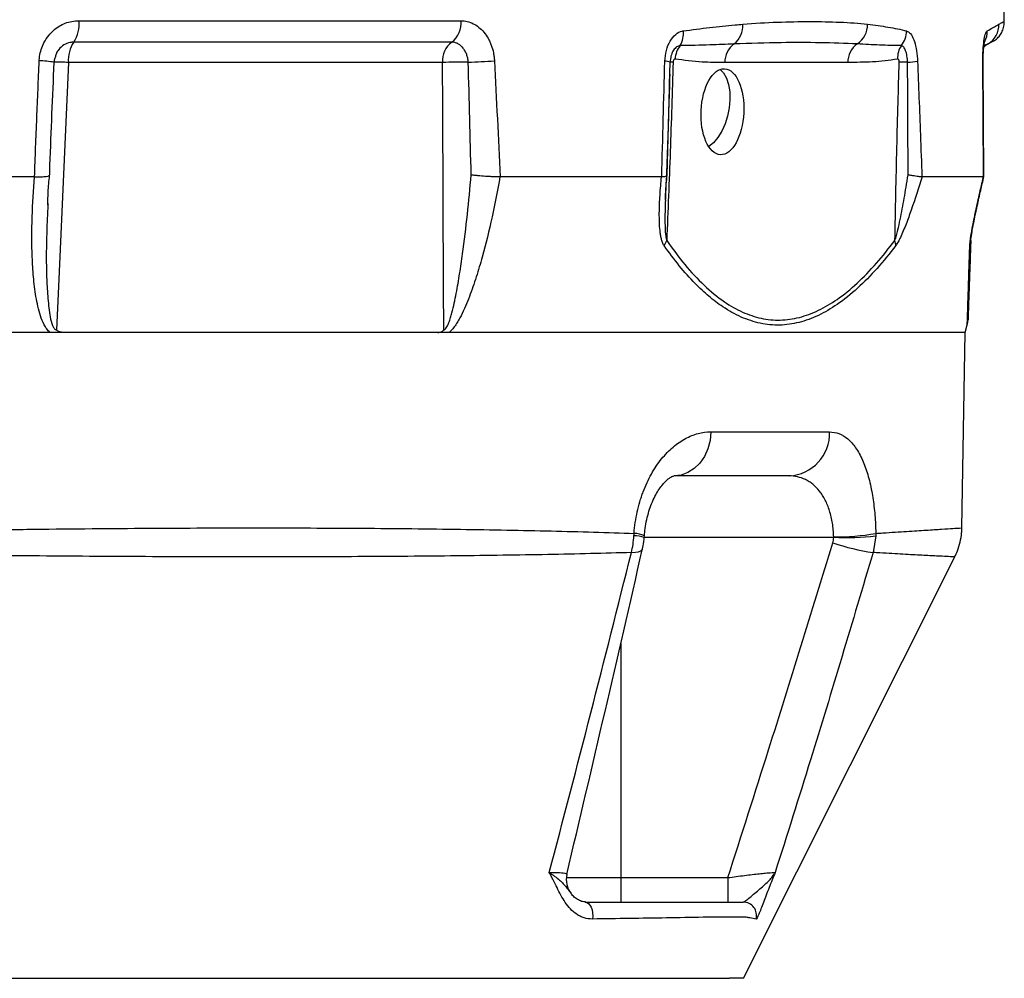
# Model space of a CAD drawing. Header units: millimetres. Extents: x 1568 to 5347, y 1283 to 6159.
# Tile 12 of 16: x 4626 to 5065, y 2377 to 2804. Entities that reach past the tile are written whole.
import ezdxf

# ---------------------------------------------------------------- set-up
doc = ezdxf.new("R2010")
doc.units = ezdxf.units.MM
doc.header["$LTSCALE"] = 2

msp = doc.modelspace()

# ---------------------------------------------------------------- linework, layer by layer
at = {"color": 7, "linetype": 'Continuous', "lineweight": 25}
for p, q in [((5065.24, 2803.35), (5065.04, 2814.87)), ((4652.62, 2803.84), (4822.95, 2803.84)), ((4818.82, 2794.27), (4650.23, 2794.27)), ((5058.17, 2793.58), (5057.98, 2793.48)), ((4641.41, 2782.25), (4641.54, 2785.31)), ((4814.7, 2785.22), (4647.84, 2785.22)), ((4916.26, 2786.09), (4916.27, 2785.3)), ((4995.39, 2785.22), (4940.53, 2785.22)), ((5056.13, 2734.39), (5055.82, 2785.63)), ((4914.86, 2734.89), (4916.06, 2779.42)), ((4632.76, 2734.26), (4534.06, 2734.26)), ((4632.81, 2734.26), (4632.76, 2734.26)), ((4912.35, 2734.26), (4840.36, 2734.26)), ((5028.52, 2734.26), (5028.57, 2734.26)), ((5055.95, 2734.26), (5028.57, 2734.26)), ((5055.97, 2734.26), (5055.99, 2734.38)), ((4914.11, 2723.82), (4914.13, 2724.4)), ((4638.76, 2722.24), (4638.74, 2721.73)), ((5047.85, 2664.87), (5048.73, 2668.16)), ((5047.85, 2664.87), (3787.85, 2664.87)), ((5046.33, 2577.69), (5047.85, 2664.87)), ((4934.35, 2620.52), (4987.33, 2620.52)), ((4969.23, 2600.87), (4917.94, 2600.87)), ((4904.67, 2573.47), (4904.75, 2574.35)), ((5007.9, 2574.17), (5006.69, 2566.7)), ((5007.92, 2575.23), (5007.9, 2574.17)), ((4894.17, 2421.74), (4894.17, 2410.87)), ((4894.17, 2421.74), (4941.94, 2421.74)), ((4941.94, 2421.74), (4941.94, 2410.87))]:
    msp.add_line(p, q, dxfattribs=at)
at = {"color": 8, "linetype": 'Continuous', "lineweight": 25}
for p, q in [((4915.91, 2775.53), (4916.2, 2785.29)), ((4989.14, 2573.48), (4904.67, 2573.48)), ((4894.17, 2526.16), (4894.17, 2421.74)), ((4869.91, 2421.74), (4894.17, 2421.74))]:
    msp.add_line(p, q, dxfattribs=at)
at = {"color": 7, "linetype": 'Continuous', "lineweight": 25, "flags": 128}
for points in [[(4647.84, 2785.22), (4646.96, 2765.24), (4643.44, 2685.33), (4642.59, 2666)], [(4815.22, 2666), (4815.14, 2684.84), (4814.79, 2764.75), (4814.7, 2785.22)], [(4938.5, 2782.12), (4939.98, 2780.52), (4941.3, 2778.19), (4942.24, 2775.35), (4942.78, 2772.12), (4942.9, 2768.61), (4942.58, 2764.96), (4941.84, 2761.31), (4940.72, 2757.8), (4939.24, 2754.56), (4937.48, 2751.73), (4935.49, 2749.4), (4933.41, 2747.71)], [(4934.35, 2620.52), (4933.99, 2616.67), (4933.02, 2612.97), (4931.49, 2609.57), (4929.45, 2606.6), (4926.97, 2604.16), (4924.16, 2602.36), (4921.11, 2601.24), (4917.94, 2600.87)], [(4948.86, 2376.87), (4996.49, 2471.78), (5043.15, 2564.76)], [(4878.33, 2410.87), (4879.09, 2410.71), (4879.81, 2410.24), (4880.45, 2409.5), (4880.98, 2408.51), (4881.38, 2407.33), (4881.61, 2406.02), (4881.67, 2404.65), (4881.55, 2403.29)]]:
    msp.add_lwpolyline(points, dxfattribs=at)
at = {"color": 8, "linetype": 'Continuous', "lineweight": 25, "flags": 128}
for points in [[(5055.82, 2785.63), (5055.82, 2785.64), (5055.78, 2785.69), (5055.66, 2785.75)], [(4898.91, 2566.7), (4900.72, 2566.82), (4902.15, 2567.08), (4903.16, 2567.48), (4903.75, 2567.99), (4903.87, 2568.29)]]:
    msp.add_lwpolyline(points, dxfattribs=at)
at = {"color": 7, "linetype": 'Continuous', "lineweight": 25}
for centre, radius, start, end in [((4637.56, 2802.52), 15.12, 326.9411, 5.0323), ((4812.05, 2802.86), 10.94, 308.2573, 5.1449), ((4938.34, 2801.48), 10.27, 308.8721, 4.4082), ((4993.82, 2802.19), 10.48, 303.7598, 0.4062), ((5052.91, 2802.04), 9.94, 300.6013, 1.3143), ((4910.82, 2798.32), 11.32, 330.5497, 4.9203), ((5010.99, 2799.46), 10.7, 321.1454, 359.0609), ((4662.38, 2786.22), 14.58, 146.4895, 183.9519), ((4825.39, 2785.81), 10.7, 127.8366, 183.2097), ((4929.68, 2785.88), 11.33, 142.6583, 175.6529), ((4950.85, 2785.13), 10.32, 126.0125, 179.5127), ((5005.72, 2785.13), 10.32, 126.0125, 179.5127), ((5028.06, 2787.05), 10.44, 146.837, 181.6633), ((5063.06, 2784.87), 10, 120.5465, 135.3113), ((4634.56, 2746.74), 39.18, 79.8355, 89.5956), ((4643.79, 2724.11), 61.24, 86.2078, 92.1639), ((4821.88, 2602.39), 182.97, 88.6569, 92.247), ((4809.4, 3216.17), 431.19, 272.2277, 273.7836), ((4914.03, 2780.39), 5.36, 66.0943, 91.7626), ((4917.18, 2779.01), 6.36, 86.7551, 98.8695), ((5016, 2545.71), 239.66, 88.5404, 89.4291), ((5019.59, 2831.73), 46.51, 273.099, 278.6226), ((4904.8, 2709.57), 10.57, 325.3661, 339.1129), ((5008.95, 2703.38), 7.88, 1.3365, 17.9166), ((5043.42, 2706.05), 6.88, 338.7934, 357.9291), ((5039.06, 2670.69), 10, 345.3431, 358), ((4968.26, 2619.92), 19.08, 272.9314, 1.7796), ((4994.52, 2682.61), 109.26, 267.1794, 277.0355), ((4990.28, 2675.46), 101.78, 269.3622, 279.9828), ((5022.79, 2673.68), 108.19, 251.6551, 261.4409), ((4879.87, 2420.87), 10, 166.7107, 217.6838), ((4948.76, 2404.87), 6, 344.7313, 89.9138)]:
    msp.add_arc(centre, radius, start, end, dxfattribs=at)
at = {"color": 8, "linetype": 'Continuous', "lineweight": 25}
for centre, radius, start, end in [((5047.68, 2798.97), 9.93, 333.5788, 1.856), ((4898.98, 2551.38), 22.81, 75.525, 87.2478), ((4900.32, 2566.03), 9.19, 61.2958, 91.1425)]:
    msp.add_arc(centre, radius, start, end, dxfattribs=at)
at = {"color": 7, "linetype": 'Continuous', "lineweight": 25}
msp.add_ellipse((4939.54, 2763.27), major_axis=(0.92, 19.17), ratio=0.496358, dxfattribs=at)
for points, knots in [([(4634.84, 2785.92), (4634.89, 2786.58), (4635.1, 2789.37), (4636.42, 2793.39), (4639.43, 2798.03), (4643.58, 2801.63), (4648.44, 2803.6), (4651.53, 2803.78), (4652.62, 2803.84)], [0, 0, 0, 0, 0.069407, 0.291618, 0.433519, 0.655135, 0.877767, 1, 1, 1, 1]), ([(4822.95, 2803.84), (4823.42, 2803.84), (4823.89, 2803.81), (4824.83, 2803.7), (4825.3, 2803.62), (4826.68, 2803.28), (4827.57, 2802.95), (4829.31, 2802.07), (4830.15, 2801.52), (4831.74, 2800.23), (4832.49, 2799.49), (4833.85, 2797.85), (4834.46, 2796.96), (4835.29, 2795.5), (4835.55, 2794.99), (4836.03, 2793.95), (4836.25, 2793.42), (4836.85, 2791.8), (4837.17, 2790.67), (4837.53, 2788.91), (4837.62, 2788.32), (4837.77, 2787.13), (4837.83, 2786.52), (4837.86, 2785.92)], [0, 0, 0, 0, 0.0625, 0.0625, 0.125, 0.125, 0.25, 0.25, 0.375, 0.375, 0.5, 0.5, 0.625, 0.625, 0.6875, 0.6875, 0.75, 0.75, 0.875, 0.875, 0.9375, 0.9375, 1, 1, 1, 1]), ([(4922.1, 2799.29), (4926.04, 2799.81), (4933.94, 2800.86), (4942.65, 2801.74), (4947.45, 2802.16), (4948.58, 2802.26)], [0, 0, 0, 0, 0.433078, 0.866678, 1, 1, 1, 1]), ([(4948.58, 2802.26), (4953.9, 2802.73), (4959.05, 2803.01), (4969.04, 2803.37), (4973.87, 2803.45), (4983.16, 2803.45), (4987.64, 2803.37), (4996.23, 2803.01), (5000.36, 2802.73), (5004.3, 2802.26)], [0, 0, 0, 0, 0.25, 0.25, 0.5, 0.5, 0.75, 0.75, 1, 1, 1, 1]), ([(5004.3, 2802.26), (5007.43, 2801.9), (5010.45, 2801.48), (5016.24, 2800.5), (5019.02, 2799.96), (5021.69, 2799.29)], [0, 0, 0, 0, 0.5, 0.5, 1, 1, 1, 1]), ([(5057.6, 2799.29), (5058.52, 2799.81), (5060.35, 2800.86), (5061.94, 2801.74), (5062.68, 2802.16), (5062.85, 2802.26)], [0, 0, 0, 0, 0.433078, 0.866678, 1, 1, 1, 1]), ([(5059.01, 2794.06), (5059.46, 2794.25), (5060.62, 2794.73), (5062.16, 2795.96), (5063.61, 2797.65), (5064.63, 2799.64), (5065.22, 2801.61), (5065.17, 2802.88), (5065.15, 2803.35)], [0, 0, 0, 0, 0.12246, 0.316013, 0.489955, 0.682001, 0.88084, 1, 1, 1, 1]), ([(4913.86, 2785.75), (4914.01, 2787.39), (4914.32, 2790.67), (4916.1, 2794.88), (4918.58, 2797.93), (4920.75, 2799.06), (4921.93, 2799.26), (4922.1, 2799.29)], [0, 0, 0, 0, 0.2403975, 0.4815736, 0.7222828, 0.961292, 1, 1, 1, 1]), ([(5021.69, 2799.29), (5022.27, 2798.99), (5023.43, 2798.38), (5024.91, 2795.55), (5026, 2791.63), (5026.45, 2788.11), (5026.55, 2786.12), (5026.57, 2785.75)], [0, 0, 0, 0, 0.236224, 0.471665, 0.707965, 0.945965, 1, 1, 1, 1]), ([(5055.66, 2785.75), (5055.68, 2787.39), (5055.72, 2790.67), (5056.14, 2794.88), (5056.75, 2797.93), (5057.28, 2799.06), (5057.56, 2799.26), (5057.6, 2799.29)], [0, 0, 0, 0, 0.240398, 0.481573, 0.722282, 0.96129, 1, 1, 1, 1]), ([(4826.17, 2785.31), (4826.13, 2785.91), (4826.06, 2786.5), (4825.83, 2787.66), (4825.67, 2788.22), (4825.29, 2789.3), (4825.05, 2789.83), (4824.51, 2790.8), (4824.21, 2791.25), (4823.54, 2792.07), (4823.17, 2792.44), (4822.39, 2793.09), (4821.97, 2793.37), (4821.12, 2793.81), (4820.67, 2793.98), (4819.76, 2794.21), (4819.29, 2794.27), (4818.82, 2794.27)], [0, 0, 0, 0, 0.125, 0.125, 0.25, 0.25, 0.375, 0.375, 0.5, 0.5, 0.625, 0.625, 0.75, 0.75, 0.875, 0.875, 1, 1, 1, 1]), ([(4944.78, 2793.48), (4941.19, 2793.3), (4933.3, 2792.91), (4925.12, 2792.81), (4920.67, 2792.75)], [0, 0, 0, 0, 0.455935, 1, 1, 1, 1]), ([(4999.65, 2793.48), (4994.19, 2793.69), (4983.26, 2794.1), (4965.02, 2794.13), (4951.83, 2793.71), (4944.78, 2793.48)], [0, 0, 0, 0, 0.317761, 0.635835, 1, 1, 1, 1]), ([(5019.32, 2792.75), (5016.14, 2792.72), (5012.92, 2792.83), (5006.36, 2793.11), (5003.03, 2793.3), (4999.65, 2793.48)], [0, 0, 0, 0, 0.5, 0.5, 1, 1, 1, 1]), ([(5022.11, 2785.29), (5022.09, 2785.77), (5022.06, 2786.24), (5021.97, 2787.16), (5021.91, 2787.61), (5021.76, 2788.49), (5021.67, 2788.9), (5021.47, 2789.69), (5021.36, 2790.06), (5021.11, 2790.74), (5020.97, 2791.05), (5020.68, 2791.6), (5020.52, 2791.84), (5020.2, 2792.24), (5020.03, 2792.4), (5019.68, 2792.64), (5019.5, 2792.72), (5019.32, 2792.75)], [0, 0, 0, 0, 0.125, 0.125, 0.25, 0.25, 0.375, 0.375, 0.5, 0.5, 0.625, 0.625, 0.75, 0.75, 0.875, 0.875, 1, 1, 1, 1]), ([(5055.83, 2785.63), (5055.82, 2786.31), (5055.82, 2787.88), (5055.92, 2790.16), (5056.1, 2792.22), (5056.29, 2793.67), (5056.46, 2794.57), (5056.49, 2794.68), (5056.51, 2794.73)], [0, 0, 0, 0, 0.157432, 0.362828, 0.562929, 0.732512, 0.880334, 1, 1, 1, 1]), ([(5059.03, 2794.02), (5059.09, 2794.05), (5059.17, 2794.09), (5058.9, 2793.95), (5058.8, 2793.9)], [0, 0, 0, 0, 0.604342, 1, 1, 1, 1]), ([(4632.76, 2734.26), (4633.09, 2743), (4633.74, 2760.22), (4634.48, 2777.44), (4634.84, 2785.92)], [0, 0, 0, 0, 0.507531, 1, 1, 1, 1]), ([(4642.06, 2787.87), (4641.86, 2787.35), (4641.54, 2786.53), (4641.5, 2785.64), (4641.48, 2785.31)], [0, 0, 0, 0, 0.6236646, 1, 1, 1, 1]), ([(4917.54, 2785.36), (4917.16, 2772.1), (4916.72, 2758.84), (4915.76, 2732.32), (4915.23, 2719.06), (4914.68, 2705.8)], [0, 0, 0, 0, 0.5, 0.5, 1, 1, 1, 1]), ([(4916.25, 2786.09), (4916.25, 2786.07), (4916.2, 2785.82), (4916.2, 2785.55), (4916.2, 2785.29)], [0, 0, 0, 0, 0.071651, 1, 1, 1, 1]), ([(4918.39, 2786.74), (4918.32, 2786.75), (4918.18, 2786.75), (4917.95, 2786.6), (4917.74, 2786.3), (4917.58, 2785.86), (4917.56, 2785.53), (4917.54, 2785.36)], [0, 0, 0, 0, 0.157172, 0.369848, 0.582837, 0.785831, 1, 1, 1, 1]), ([(4940.53, 2785.22), (4937.19, 2785.22), (4929.79, 2785.22), (4922.43, 2786.2), (4918.39, 2786.74)], [0, 0, 0, 0, 0.450325, 1, 1, 1, 1]), ([(5017.63, 2786.74), (5015.78, 2786.38), (5013.92, 2786.12), (5010.21, 2785.72), (5008.36, 2785.58), (5002.8, 2785.27), (4999.1, 2785.22), (4995.39, 2785.22)], [0, 0, 0, 0, 0.25, 0.25, 0.5, 0.5, 1, 1, 1, 1]), ([(5016.44, 2705.8), (5016.72, 2719.61), (5017.13, 2740.09), (5017.82, 2766.61), (5018.21, 2779.32), (5018.39, 2785.36)], [0, 0, 0, 0, 0.520988, 0.772193, 1, 1, 1, 1]), ([(5018.39, 2785.36), (5018.39, 2785.46), (5018.39, 2785.71), (5018.32, 2786.09), (5018.18, 2786.44), (5017.98, 2786.67), (5017.78, 2786.76), (5017.67, 2786.75), (5017.63, 2786.74)], [0, 0, 0, 0, 0.125952, 0.314657, 0.504809, 0.701563, 0.907699, 1, 1, 1, 1]), ([(5022.37, 2735.12), (5022.36, 2736.79), (5022.24, 2753.51), (5022.17, 2770.23), (5022.11, 2785.29)], [0, 0, 0, 0, 0.099655, 1, 1, 1, 1]), ([(5026.57, 2785.75), (5026.98, 2774.84), (5027.64, 2757.67), (5028.28, 2740.51), (5028.52, 2734.26)], [0, 0, 0, 0, 0.6359673, 1, 1, 1, 1]), ([(5055.97, 2734.26), (5055.93, 2740.99), (5055.83, 2758.16), (5055.73, 2775.32), (5055.66, 2785.75)], [0, 0, 0, 0, 0.392329, 1, 1, 1, 1]), ([(4639.49, 2734.9), (4639.51, 2735.46), (4640.04, 2751.25), (4640.74, 2767.03), (4641.41, 2782.25)], [0, 0, 0, 0, 0.035454, 1, 1, 1, 1]), ([(4916.05, 2780.02), (4915.88, 2774.68), (4915.39, 2758.3), (4914.72, 2739.72), (4914.17, 2726.48), (4914.08, 2724.28)], [0, 0, 0, 0, 0.287353, 0.881575, 1, 1, 1, 1]), ([(4639.63, 2664.87), (4639.07, 2665.32), (4638.59, 2665.87), (4637.75, 2667.02), (4637.39, 2667.63), (4636.4, 2669.53), (4635.88, 2670.87), (4634.97, 2673.64), (4634.59, 2675.06), (4633.93, 2677.92), (4633.65, 2679.36), (4633.16, 2682.27), (4632.95, 2683.74), (4632.58, 2686.68), (4632.43, 2688.15), (4632.03, 2692.56), (4631.86, 2695.52), (4631.52, 2704.4), (4631.54, 2710.35), (4631.93, 2722.28), (4632.3, 2728.26), (4632.81, 2734.26)], [0, 0, 0, 0, 0.03125, 0.03125, 0.0625, 0.0625, 0.125, 0.125, 0.1875, 0.1875, 0.25, 0.25, 0.3125, 0.3125, 0.375, 0.375, 0.5, 0.5, 0.75, 0.75, 1, 1, 1, 1]), ([(4632.81, 2734.26), (4633.83, 2734.25), (4635.87, 2734.23), (4638.07, 2734.39), (4639.36, 2734.61), (4639.33, 2734.82), (4639.31, 2734.9)], [0, 0, 0, 0, 0.273511, 0.546956, 0.822224, 1, 1, 1, 1]), ([(4638.63, 2721.74), (4638.68, 2723.61), (4638.8, 2727.99), (4639.21, 2732.38), (4639.44, 2734.89)], [0, 0, 0, 0, 0.4281298, 1, 1, 1, 1]), ([(4815.22, 2666), (4815.37, 2666), (4815.52, 2666.04), (4815.8, 2666.2), (4815.93, 2666.32), (4816.29, 2666.7), (4816.49, 2667), (4816.85, 2667.64), (4817.01, 2667.97), (4817.31, 2668.64), (4817.45, 2668.98), (4817.84, 2670.02), (4818.07, 2670.73), (4818.51, 2672.15), (4818.71, 2672.87), (4819.28, 2675.02), (4819.62, 2676.47), (4820.25, 2679.36), (4820.55, 2680.82), (4821.38, 2685.18), (4821.88, 2688.11), (4822.81, 2693.97), (4823.23, 2696.9), (4824.44, 2705.7), (4825.14, 2711.58), (4826.41, 2723.33), (4826.98, 2729.2), (4827.49, 2735.08)], [0, 0, 0, 0, 0.007812, 0.007812, 0.015625, 0.015625, 0.03125, 0.03125, 0.046875, 0.046875, 0.0625, 0.0625, 0.09375, 0.09375, 0.125, 0.125, 0.1875, 0.1875, 0.25, 0.25, 0.375, 0.375, 0.5, 0.5, 0.75, 0.75, 1, 1, 1, 1]), ([(4840.32, 2734.26), (4839.26, 2728.26), (4838.08, 2722.28), (4835.46, 2710.34), (4834.01, 2704.39), (4831.55, 2695.5), (4830.68, 2692.54), (4829.27, 2688.11), (4828.78, 2686.63), (4827.76, 2683.7), (4827.23, 2682.25), (4826.12, 2679.36), (4825.54, 2677.92), (4824.31, 2675.09), (4823.66, 2673.69), (4822.59, 2671.62), (4822.23, 2670.94), (4821.45, 2669.59), (4821.04, 2668.93), (4820.17, 2667.64), (4819.72, 2667.03), (4818.74, 2665.87), (4818.21, 2665.32), (4817.64, 2664.87)], [0, 0, 0, 0, 0.25, 0.25, 0.5, 0.5, 0.625, 0.625, 0.6875, 0.6875, 0.75, 0.75, 0.8125, 0.8125, 0.875, 0.875, 0.90625, 0.90625, 0.9375, 0.9375, 0.96875, 0.96875, 1, 1, 1, 1]), ([(4840.32, 2734.26), (4839.43, 2734.23), (4838.43, 2734.24), (4836.79, 2734.28), (4836.22, 2734.3), (4835.09, 2734.35), (4834.51, 2734.38), (4832.75, 2734.49), (4831.61, 2734.59), (4829.96, 2734.76), (4829.43, 2734.82), (4828.68, 2734.91), (4828.43, 2734.95), (4827.95, 2735.01), (4827.72, 2735.05), (4827.49, 2735.08)], [0, 0, 0, 0, 0.25, 0.25, 0.375, 0.375, 0.5, 0.5, 0.75, 0.75, 0.875, 0.875, 0.9375, 0.9375, 1, 1, 1, 1]), ([(4913.5, 2703.56), (4913.21, 2703.97), (4912.98, 2704.45), (4912.58, 2705.48), (4912.42, 2706.04), (4912.15, 2707.19), (4912.03, 2707.79), (4911.84, 2709.01), (4911.76, 2709.63), (4911.57, 2711.5), (4911.49, 2712.78), (4911.39, 2715.38), (4911.38, 2716.69), (4911.4, 2719.35), (4911.44, 2720.69), (4911.54, 2723.38), (4911.61, 2724.73), (4911.86, 2728.79), (4912.09, 2731.52), (4912.35, 2734.26)], [0, 0, 0, 0, 0.0625, 0.0625, 0.125, 0.125, 0.1875, 0.1875, 0.25, 0.25, 0.375, 0.375, 0.5, 0.5, 0.625, 0.625, 0.75, 0.75, 1, 1, 1, 1]), ([(4912.45, 2734.26), (4913.08, 2734.33), (4914.35, 2734.48), (4914.92, 2734.72), (4914.83, 2734.87), (4914.82, 2734.88)], [0, 0, 0, 0, 0.4825522, 0.9648836, 1, 1, 1, 1]), ([(4914.08, 2723.87), (4914.08, 2723.94), (4914.12, 2726.26), (4914.38, 2729.93), (4914.74, 2733.57), (4914.87, 2734.88)], [0, 0, 0, 0, 0.019315, 0.646082, 1, 1, 1, 1]), ([(5016.44, 2705.8), (5016.68, 2706.54), (5017.18, 2708.04), (5018.32, 2712.77), (5019.75, 2719.96), (5021.22, 2728.2), (5022.06, 2733.27), (5022.37, 2735.12)], [0, 0, 0, 0, 0.083566, 0.1702, 0.49066, 0.813793, 1, 1, 1, 1]), ([(5028.57, 2734.26), (5026.99, 2729.27), (5024.74, 2722.12), (5021.44, 2713.08), (5019.47, 2708.32), (5017.89, 2705.15), (5017.18, 2704.09), (5016.82, 2703.56)], [0, 0, 0, 0, 0.456947, 0.654646, 0.855304, 0.926591, 1, 1, 1, 1]), ([(5022.37, 2735.12), (5022.39, 2735.12), (5023.06, 2735.03), (5024.73, 2734.8), (5027.05, 2734.47), (5028.03, 2734.33), (5028.52, 2734.26)], [0, 0, 0, 0, 0.005426, 0.242057, 0.62094, 1, 1, 1, 1]), ([(5049.83, 2703.56), (5049.84, 2703.97), (5049.88, 2704.45), (5050, 2705.48), (5050.07, 2706.04), (5050.25, 2707.19), (5050.34, 2707.79), (5050.55, 2709.01), (5050.66, 2709.63), (5051, 2711.5), (5051.24, 2712.78), (5051.76, 2715.38), (5052.03, 2716.69), (5052.59, 2719.35), (5052.88, 2720.69), (5053.47, 2723.38), (5053.77, 2724.73), (5054.68, 2728.79), (5055.31, 2731.52), (5055.95, 2734.26)], [0, 0, 0, 0, 0.0625, 0.0625, 0.125, 0.125, 0.1875, 0.1875, 0.25, 0.25, 0.375, 0.375, 0.5, 0.5, 0.625, 0.625, 0.75, 0.75, 1, 1, 1, 1]), ([(5050.3, 2705.82), (5050.3, 2705.82), (5050.3, 2705.84), (5050.32, 2706.12), (5050.39, 2706.77), (5050.56, 2708), (5050.88, 2709.94), (5051.4, 2712.79), (5052.18, 2716.67), (5053.3, 2721.93), (5054.63, 2727.91), (5055.65, 2732.28), (5056.14, 2734.34)], [0, 0, 0, 0, 0.011903, 0.031484, 0.062874, 0.11611, 0.186186, 0.281077, 0.416635, 0.578928, 0.801618, 1, 1, 1, 1]), ([(4914.68, 2705.8), (4917.35, 2702.13), (4922.69, 2694.79), (4931.29, 2685.59), (4939.9, 2678.48), (4948.45, 2673.64), (4956.79, 2670.86), (4965.3, 2670), (4973.87, 2671.25), (4982.37, 2674.4), (4991, 2679.49), (4999.64, 2686.57), (5008.26, 2695.39), (5013.71, 2702.33), (5016.44, 2705.8)], [0, 0, 0, 0, 0.091251, 0.182636, 0.273741, 0.351605, 0.429682, 0.507482, 0.585386, 0.663565, 0.741539, 0.827579, 0.913846, 1, 1, 1, 1]), ([(5050.29, 2705.8), (5050.19, 2703.05), (5050, 2697.55), (5049.75, 2690.21), (5049.52, 2683.71), (5049.34, 2678.59), (5049.21, 2674.78), (5049.12, 2672.18), (5049.06, 2670.59), (5049.06, 2670.46), (5049.05, 2670.4)], [0, 0, 0, 0, 0.135605, 0.271189, 0.409345, 0.547469, 0.662746, 0.778008, 0.896511, 1, 1, 1, 1]), ([(5016.82, 2703.56), (5014.06, 2700.08), (5008.54, 2693.13), (4999.82, 2684.32), (4991.08, 2677.24), (4982.34, 2672.16), (4973.72, 2669), (4965.03, 2667.76), (4956.39, 2668.62), (4947.9, 2671.4), (4940.25, 2675.66), (4933.43, 2680.85), (4926.94, 2686.94), (4920.24, 2694.4), (4915.75, 2700.5), (4913.5, 2703.56)], [0, 0, 0, 0, 0.086023, 0.172157, 0.258071, 0.336162, 0.414453, 0.492477, 0.570406, 0.648604, 0.726595, 0.787967, 0.849349, 0.924666, 1, 1, 1, 1]), ([(4645.59, 2664.87), (4645.04, 2664.87), (4644.51, 2664.94), (4643.73, 2665.21), (4643.47, 2665.32), (4643.12, 2665.54), (4643.01, 2665.62), (4642.79, 2665.8), (4642.69, 2665.9), (4642.59, 2666)], [0, 0, 0, 0, 0.5, 0.5, 0.75, 0.75, 0.875, 0.875, 1, 1, 1, 1]), ([(4812.68, 2664.87), (4812.91, 2664.87), (4813.14, 2664.88), (4813.59, 2664.97), (4813.82, 2665.03), (4814.25, 2665.21), (4814.46, 2665.32), (4814.86, 2665.62), (4815.05, 2665.8), (4815.22, 2666)], [0, 0, 0, 0, 0.25, 0.25, 0.5, 0.5, 0.75, 0.75, 1, 1, 1, 1]), ([(4900.13, 2575.23), (4900.38, 2578.51), (4900.85, 2581.7), (4901.87, 2586.35), (4902.26, 2587.87), (4902.93, 2590.12), (4903.16, 2590.87), (4903.65, 2592.34), (4903.91, 2593.06), (4905.24, 2596.6), (4906.48, 2599.25), (4908.56, 2602.94), (4909.29, 2604.13), (4910.81, 2606.37), (4911.6, 2607.43), (4914.02, 2610.43), (4915.73, 2612.19), (4919.32, 2615.24), (4921.15, 2616.5), (4923.95, 2618), (4924.88, 2618.44), (4926.77, 2619.2), (4927.73, 2619.51), (4930.58, 2620.27), (4932.47, 2620.52), (4934.35, 2620.52)], [0, 0, 0, 0, 0.125, 0.125, 0.1875, 0.1875, 0.21875, 0.21875, 0.25, 0.25, 0.375, 0.375, 0.4375, 0.4375, 0.5, 0.5, 0.625, 0.625, 0.75, 0.75, 0.8125, 0.8125, 0.875, 0.875, 1, 1, 1, 1]), ([(4987.33, 2620.52), (4988.74, 2620.37), (4991.56, 2620.06), (4995.47, 2617.62), (4999.01, 2613.66), (5002.01, 2608.27), (5004.4, 2601.66), (5006.16, 2594.36), (5007.31, 2586.44), (5007.81, 2580), (5007.9, 2576.22), (5007.92, 2575.23)], [0, 0, 0, 0, 0.128158, 0.256269, 0.384012, 0.511675, 0.629256, 0.746772, 0.854234, 0.961667, 1, 1, 1, 1]), ([(4904.76, 2574.09), (4904.85, 2575.19), (4905.06, 2577.68), (4905.75, 2581.41), (4906.73, 2585.16), (4907.97, 2588.63), (4909.4, 2591.75), (4910.93, 2594.42), (4912.52, 2596.63), (4914.09, 2598.38), (4915.43, 2599.57), (4916.61, 2600.36), (4917.48, 2600.77), (4917.88, 2600.86), (4917.91, 2600.86), (4917.92, 2600.86)], [0, 0, 0, 0, 0.0579459, 0.1309753, 0.2041936, 0.2752746, 0.3516145, 0.4257167, 0.4990748, 0.5787954, 0.6557908, 0.7336364, 0.82307, 0.9139094, 1, 1, 1, 1]), ([(4989.15, 2573.69), (4989.12, 2574.73), (4989.06, 2575.77), (4988.87, 2577.79), (4988.75, 2578.77), (4988.44, 2580.71), (4988.25, 2581.66), (4987.82, 2583.51), (4987.57, 2584.42), (4986.74, 2587.05), (4986.09, 2588.65), (4984.97, 2590.85), (4984.57, 2591.54), (4983.73, 2592.87), (4983.28, 2593.5), (4981.89, 2595.25), (4980.91, 2596.26), (4979.34, 2597.54), (4978.8, 2597.93), (4977.69, 2598.63), (4977.12, 2598.95), (4975.39, 2599.79), (4974.2, 2600.19), (4971.76, 2600.73), (4970.51, 2600.87), (4969.23, 2600.87)], [0, 0, 0, 0, 0.0625, 0.0625, 0.125, 0.125, 0.1875, 0.1875, 0.25, 0.25, 0.375, 0.375, 0.4375, 0.4375, 0.5, 0.5, 0.625, 0.625, 0.6875, 0.6875, 0.75, 0.75, 0.875, 0.875, 1, 1, 1, 1]), ([(4525.64, 2575.23), (4543.82, 2575.65), (4561.84, 2576.01), (4588.61, 2576.48), (4597.49, 2576.62), (4610.75, 2576.81), (4615.17, 2576.88), (4623.94, 2576.99), (4628.31, 2577.05), (4650, 2577.3), (4666.98, 2577.45), (4700.18, 2577.65), (4716.41, 2577.69), (4748.11, 2577.69), (4763.59, 2577.64), (4786.24, 2577.49), (4793.7, 2577.43), (4808.4, 2577.28), (4815.6, 2577.19), (4836.75, 2576.88), (4850.25, 2576.62), (4876.07, 2576.01), (4888.4, 2575.65), (4900.13, 2575.23)], [0, 0, 0, 0, 0.125, 0.125, 0.1875, 0.1875, 0.21875, 0.21875, 0.25, 0.25, 0.375, 0.375, 0.5, 0.5, 0.625, 0.625, 0.6875, 0.6875, 0.75, 0.75, 0.875, 0.875, 1, 1, 1, 1]), ([(5043.09, 2564.79), (5043.53, 2565.67), (5044.57, 2567.78), (5045.59, 2571.36), (5046.25, 2574.81), (5046.24, 2576.94), (5046.23, 2577.69)], [0, 0, 0, 0, 0.220165, 0.524598, 0.830807, 1, 1, 1, 1]), ([(4903.85, 2568.29), (4903.96, 2568.76), (4904.36, 2570.46), (4904.53, 2572.21), (4904.66, 2573.47)], [0, 0, 0, 0, 0.277723, 1, 1, 1, 1]), ([(4941.94, 2421.74), (4948.02, 2440.72), (4963.95, 2490.37), (4979.27, 2540.2), (4988.74, 2570.99)], [0, 0, 0, 0, 0.382281, 1, 1, 1, 1]), ([(4898.91, 2566.7), (4887.04, 2566.33), (4874.6, 2566.04), (4848.59, 2565.54), (4835.02, 2565.35), (4813.83, 2565.12), (4806.63, 2565.06), (4791.93, 2564.95), (4784.48, 2564.9), (4761.88, 2564.8), (4746.45, 2564.76), (4714.89, 2564.76), (4698.75, 2564.8), (4665.77, 2564.93), (4648.92, 2565.04), (4627.41, 2565.23), (4623.08, 2565.27), (4614.38, 2565.36), (4610.01, 2565.4), (4596.87, 2565.55), (4588.07, 2565.66), (4561.53, 2566.03), (4543.67, 2566.33), (4525.63, 2566.7)], [0, 0, 0, 0, 0.125, 0.125, 0.25, 0.25, 0.3125, 0.3125, 0.375, 0.375, 0.5, 0.5, 0.625, 0.625, 0.75, 0.75, 0.78125, 0.78125, 0.8125, 0.8125, 0.875, 0.875, 1, 1, 1, 1]), ([(4870.13, 2423.16), (4875.83, 2447.36), (4887.17, 2495.54), (4898.33, 2543.97), (4903.84, 2568.17), (4903.87, 2568.28)], [0, 0, 0, 0, 0.501177, 0.997581, 1, 1, 1, 1]), ([(5006.69, 2566.7), (4997.51, 2535.84), (4983.31, 2488.16), (4968.32, 2440.73), (4963.02, 2423.99)], [0, 0, 0, 0, 0.647015, 1, 1, 1, 1]), ([(4881.55, 2403.29), (4880.26, 2403.27), (4879.04, 2403.46), (4877.28, 2404.01), (4876.7, 2404.24), (4875.6, 2404.77), (4875.07, 2405.07), (4873.55, 2406.08), (4872.62, 2406.89), (4870.91, 2408.7), (4870.15, 2409.68), (4868.05, 2412.78), (4866.89, 2415.04), (4865.21, 2418.45), (4864.65, 2419.59), (4863.79, 2421.27), (4863.5, 2421.83), (4862.9, 2422.92), (4862.6, 2423.45), (4862.28, 2423.99)], [0, 0, 0, 0, 0.125, 0.125, 0.1875, 0.1875, 0.25, 0.25, 0.375, 0.375, 0.5, 0.5, 0.75, 0.75, 0.875, 0.875, 0.9375, 0.9375, 1, 1, 1, 1]), ([(4941.94, 2421.74), (4943.2, 2421.91), (4944.44, 2422.08), (4946.91, 2422.41), (4948.13, 2422.57), (4950.54, 2422.87), (4951.69, 2423.01), (4953.9, 2423.27), (4954.96, 2423.39), (4956.95, 2423.61), (4957.85, 2423.7), (4959.07, 2423.81), (4959.46, 2423.85), (4960.18, 2423.91), (4960.52, 2423.93), (4961.44, 2424), (4961.93, 2424.02), (4962.67, 2424.03), (4962.91, 2424.02), (4963.02, 2423.99)], [0, 0, 0, 0, 0.125, 0.125, 0.25, 0.25, 0.375, 0.375, 0.5, 0.5, 0.625, 0.625, 0.6875, 0.6875, 0.75, 0.75, 0.875, 0.875, 1, 1, 1, 1]), ([(4948.76, 2410.87), (4949.07, 2410.87), (4949.49, 2411.11), (4950.56, 2411.88), (4951.18, 2412.4), (4952.53, 2413.54), (4953.26, 2414.17), (4954.75, 2415.44), (4955.52, 2416.09), (4957.01, 2417.37), (4957.73, 2418), (4959.11, 2419.25), (4959.76, 2419.86), (4960.92, 2421.07), (4961.44, 2421.66), (4962.11, 2422.54), (4962.32, 2422.83), (4962.61, 2423.27), (4962.7, 2423.41), (4962.87, 2423.7), (4962.95, 2423.85), (4963.02, 2423.99)], [0, 0, 0, 0, 0.125, 0.125, 0.25, 0.25, 0.375, 0.375, 0.5, 0.5, 0.625, 0.625, 0.75, 0.75, 0.875, 0.875, 0.9375, 0.9375, 0.96875, 0.96875, 1, 1, 1, 1]), ([(4963.02, 2423.99), (4962.14, 2421.87), (4961.23, 2419.59), (4959.48, 2415.04), (4958.62, 2412.78), (4957.43, 2409.68), (4957.05, 2408.7), (4956.34, 2406.89), (4956.02, 2406.08), (4955.59, 2405.07), (4955.45, 2404.77), (4955.2, 2404.24), (4955.09, 2404.01), (4954.79, 2403.46), (4954.64, 2403.27), (4954.54, 2403.29)], [0, 0, 0, 0, 0.25, 0.25, 0.5, 0.5, 0.625, 0.625, 0.75, 0.75, 0.8125, 0.8125, 0.875, 0.875, 1, 1, 1, 1]), ([(4878.41, 2410.97), (4878.16, 2410.96), (4877.27, 2410.94), (4875.73, 2411.5), (4873.92, 2412.65), (4872.72, 2413.74), (4872.17, 2414.51), (4872.06, 2414.66)], [0, 0, 0, 0, 0.103884, 0.376716, 0.684232, 0.940013, 1, 1, 1, 1]), ([(4878.33, 2410.87), (4888.97, 2410.87), (4899.56, 2410.87), (4915.39, 2410.87), (4920.65, 2410.87), (4926.56, 2410.87), (4927.21, 2410.87), (4928.2, 2410.87), (4928.53, 2410.87), (4929.18, 2410.87), (4929.5, 2410.87), (4931.09, 2410.87), (4932.31, 2410.87), (4934.59, 2410.87), (4935.64, 2410.87), (4937.59, 2410.87), (4938.48, 2410.87), (4939.7, 2410.87), (4940.08, 2410.87), (4940.79, 2410.87), (4941.12, 2410.87), (4942.04, 2410.87), (4942.56, 2410.87), (4943.18, 2410.87), (4943.37, 2410.87), (4943.68, 2410.87), (4943.82, 2410.87), (4943.98, 2410.87), (4944.03, 2410.87), (4944.11, 2410.87), (4944.15, 2410.87), (4944.25, 2410.87), (4944.32, 2410.87), (4944.93, 2410.87), (4945.46, 2410.87), (4946.97, 2410.87), (4947.91, 2410.87), (4948.76, 2410.87)], [0, 0, 0, 0, 0.25, 0.25, 0.375, 0.375, 0.390625, 0.390625, 0.398437, 0.398437, 0.40625, 0.40625, 0.4375, 0.4375, 0.46875, 0.46875, 0.5, 0.5, 0.515625, 0.515625, 0.53125, 0.53125, 0.5625, 0.5625, 0.578125, 0.578125, 0.59375, 0.59375, 0.601562, 0.601562, 0.609375, 0.609375, 0.625, 0.625, 0.75, 0.75, 1, 1, 1, 1]), ([(4954.54, 2403.29), (4953.69, 2403.44), (4952.76, 2403.6), (4951.23, 2403.87), (4950.7, 2403.97), (4950.11, 2404.07), (4950.08, 2404.08), (4950, 2404.08), (4949.96, 2404.09), (4949.81, 2404.1), (4949.69, 2404.1), (4949.25, 2404.12), (4948.87, 2404.12), (4947.92, 2404.13), (4947.35, 2404.14), (4946.37, 2404.14), (4946.01, 2404.14), (4945.27, 2404.14), (4944.87, 2404.14), (4943.61, 2404.14), (4942.7, 2404.14), (4940.72, 2404.14), (4939.65, 2404.13), (4937.94, 2404.12), (4937.36, 2404.12), (4936.14, 2404.11), (4935.51, 2404.11), (4934.23, 2404.1), (4933.58, 2404.09), (4932.58, 2404.09), (4932.24, 2404.09), (4931.56, 2404.07), (4925.78, 2403.97), (4919.98, 2403.87), (4903.58, 2403.6), (4892.59, 2403.43), (4881.55, 2403.29)], [0, 0, 0, 0, 0.25, 0.25, 0.375, 0.375, 0.382812, 0.382812, 0.390625, 0.390625, 0.40625, 0.40625, 0.4375, 0.4375, 0.46875, 0.46875, 0.484375, 0.484375, 0.5, 0.5, 0.53125, 0.53125, 0.5625, 0.5625, 0.578125, 0.578125, 0.59375, 0.59375, 0.609375, 0.609375, 0.617187, 0.617187, 0.625, 0.75, 0.75, 1, 1, 1, 1]), ([(4419.15, 2376.87), (4422.48, 2376.87), (4425.79, 2376.87), (4430.45, 2376.87), (4432.72, 2376.87), (4434.84, 2376.87), (4435.88, 2376.87), (4436.22, 2376.87), (4436.9, 2376.87), (4442.73, 2376.87), (4459.51, 2376.87), (4475.94, 2376.87), (4508.77, 2376.87), (4530.64, 2376.87), (4596.16, 2376.87), (4639.75, 2376.87), (4726.7, 2376.87), (4770.07, 2376.87), (4834.95, 2376.87), (4856.56, 2376.87), (4888.92, 2376.87), (4905.1, 2376.87), (4921.26, 2376.87), (4927.31, 2376.87), (4927.99, 2376.87), (4929.33, 2376.87), (4931.33, 2376.87), (4933.23, 2376.87), (4936.85, 2376.87), (4939.02, 2376.87), (4940.81, 2376.87)], [0, 0, 0, 0, 0.015625, 0.015625, 0.023437, 0.027344, 0.027344, 0.029297, 0.029297, 0.03125, 0.0625, 0.125, 0.125, 0.25, 0.25, 0.5, 0.5, 0.75, 0.75, 0.875, 0.875, 0.9375, 0.96875, 0.96875, 0.972656, 0.972656, 0.976562, 0.984375, 0.984375, 1, 1, 1, 1]), ([(4940.81, 2376.87), (4941.11, 2376.87), (4941.74, 2376.87), (4942.32, 2376.87), (4942.63, 2376.87)], [0.6611544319, 0.6611544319, 0.6611544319, 0.6611544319, 0.6615764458, 0.6621063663, 0.6621063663, 0.6621063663, 0.6621063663]), ([(4948.86, 2376.87), (4948.72, 2376.87), (4948.51, 2376.87), (4947.54, 2376.87), (4947.14, 2376.87), (4947.02, 2376.87), (4946.91, 2376.87), (4946.78, 2376.87), (4946.66, 2376.87), (4946.51, 2376.87), (4944.7, 2376.87), (4943.06, 2376.87), (4942.63, 2376.87)], [0, 0, 0, 0, 0.553676, 0.797317, 0.824663, 0.85201, 0.879357, 0.906703, 0.93405, 0.961623, 0.990144, 1, 1, 1, 1])]:
    msp.add_open_spline(points, degree=3, knots=knots, dxfattribs=at)
at = {"color": 8, "linetype": 'Continuous', "lineweight": 25}
for points, knots in [([(5062.85, 2802.26), (5063.36, 2802.54), (5064.37, 2803.09), (5065.2, 2803.43), (5065.06, 2803.37), (5065, 2803.35)], [0, 0, 0, 0, 0.3640711, 0.7286488, 1, 1, 1, 1]), ([(4650.23, 2794.27), (4649.69, 2794.24), (4648.17, 2794.14), (4645.76, 2793.16), (4643.76, 2791.34), (4642.49, 2789.51), (4642.19, 2788.36), (4642.06, 2787.87)], [0, 0, 0, 0, 0.149042, 0.420969, 0.692858, 0.867686, 1, 1, 1, 1]), ([(4920.67, 2792.75), (4920.14, 2792.6), (4919.06, 2792.3), (4917.68, 2790.77), (4916.64, 2788.66), (4916.38, 2786.94), (4916.25, 2786.09)], [0, 0, 0, 0, 0.2506936, 0.5014848, 0.7530343, 1, 1, 1, 1]), ([(5057.98, 2793.48), (5057.68, 2793.29), (5057.2, 2793), (5056.47, 2792.91), (5056.19, 2792.88)], [0, 0, 0, 0, 0.625214, 1, 1, 1, 1]), ([(4914.1, 2723.87), (4913.99, 2721.05), (4913.84, 2716.92), (4913.95, 2711.57), (4914.11, 2708.26), (4914.53, 2706.44), (4914.68, 2705.8)], [0, 0, 0, 0, 0.455796, 0.668108, 0.881755, 1, 1, 1, 1]), ([(4638.74, 2721.73), (4638.52, 2717.7), (4637.85, 2705.19), (4637.97, 2689.81), (4638.92, 2677.23), (4639.63, 2671.76), (4640.4, 2668.69), (4641.25, 2666.89), (4641.78, 2666.3), (4642.15, 2666.07), (4642.42, 2666), (4642.57, 2666), (4642.59, 2666)], [0, 0, 0, 0, 0.211585, 0.656196, 0.80667, 0.877611, 0.948123, 0.974739, 0.98455, 0.991814, 0.998591, 1, 1, 1, 1]), ([(5048.72, 2668.16), (5048.72, 2668.22), (5048.72, 2668.34), (5048.77, 2669.86), (5048.85, 2672.44), (5048.97, 2676.14), (5049.12, 2680.84), (5049.31, 2686.93), (5049.54, 2694.39), (5049.73, 2700.5), (5049.83, 2703.56)], [0, 0, 0, 0, 0.100399, 0.215829, 0.334546, 0.453279, 0.575696, 0.698747, 0.848998, 1, 1, 1, 1]), ([(5007.92, 2575.23), (5008.99, 2575.3), (5013.99, 2575.63), (5021.95, 2576.15), (5030.67, 2576.71), (5037.59, 2577.15), (5042.58, 2577.46), (5045.74, 2577.66), (5046.13, 2577.68), (5046.33, 2577.69)], [0, 0, 0, 0, 0.042719, 0.199941, 0.357284, 0.514507, 0.676294, 0.838213, 1, 1, 1, 1]), ([(5043.15, 2564.76), (5042.97, 2564.77), (5042.62, 2564.79), (5039.8, 2564.91), (5035.26, 2565.13), (5028.78, 2565.46), (5020.35, 2565.91), (5012.6, 2566.34), (5007.71, 2566.63), (5006.69, 2566.7)], [0, 0, 0, 0, 0.157292, 0.314858, 0.472314, 0.633933, 0.795671, 0.957283, 1, 1, 1, 1]), ([(4862.28, 2423.99), (4862.73, 2424), (4864.93, 2424.06), (4868.18, 2423.98), (4870.05, 2423.62), (4870.09, 2423.28), (4870.11, 2423.17)], [0, 0, 0, 0, 0.090209, 0.443548, 0.819276, 1, 1, 1, 1]), ([(4862.28, 2423.99), (4862.29, 2423.98), (4862.74, 2423.7), (4863.61, 2423.14), (4865.93, 2421.52), (4868.46, 2419.33), (4870.47, 2416.69), (4871.6, 2415.24), (4872.06, 2414.66)], [0, 0, 0, 0, 0.0019198, 0.0974314, 0.192675, 0.5487367, 0.816757, 1, 1, 1, 1])]:
    msp.add_open_spline(points, degree=3, knots=knots, dxfattribs=at)
at = {"color": 7, "linetype": 'Continuous', "lineweight": 25}
for points in [[(4827.49, 2735.08), (4827.07, 2751.82), (4826.63, 2768.56), (4826.17, 2785.31)], [(4837.86, 2785.92), (4838.75, 2768.7), (4839.58, 2751.48), (4840.36, 2734.26)], [(4912.45, 2734.26), (4912.91, 2751.42), (4913.37, 2768.59), (4913.86, 2785.75)], [(4840.36, 2734.26), (4840.35, 2734.26), (4840.34, 2734.26), (4840.32, 2734.26)], [(4912.35, 2734.26), (4912.38, 2734.26), (4912.42, 2734.26), (4912.45, 2734.26)], [(5055.95, 2734.26), (5055.96, 2734.26), (5055.97, 2734.26), (5055.97, 2734.26)], [(4898.91, 2566.7), (4899.52, 2569.13), (4899.9, 2571.62), (4900.08, 2574.17)], [(4900.08, 2574.17), (4900.1, 2574.52), (4900.12, 2574.87), (4900.13, 2575.23)], [(4988.74, 2570.99), (4988.99, 2571.8), (4989.12, 2572.63), (4989.14, 2573.48)], [(4989.14, 2573.48), (4989.15, 2573.55), (4989.15, 2573.62), (4989.15, 2573.69)], [(4862.28, 2423.99), (4874.81, 2471.38), (4887.04, 2518.96), (4898.91, 2566.7)]]:
    msp.add_open_spline(points, degree=3, dxfattribs=at)

doc.saveas('drawing.dxf')
